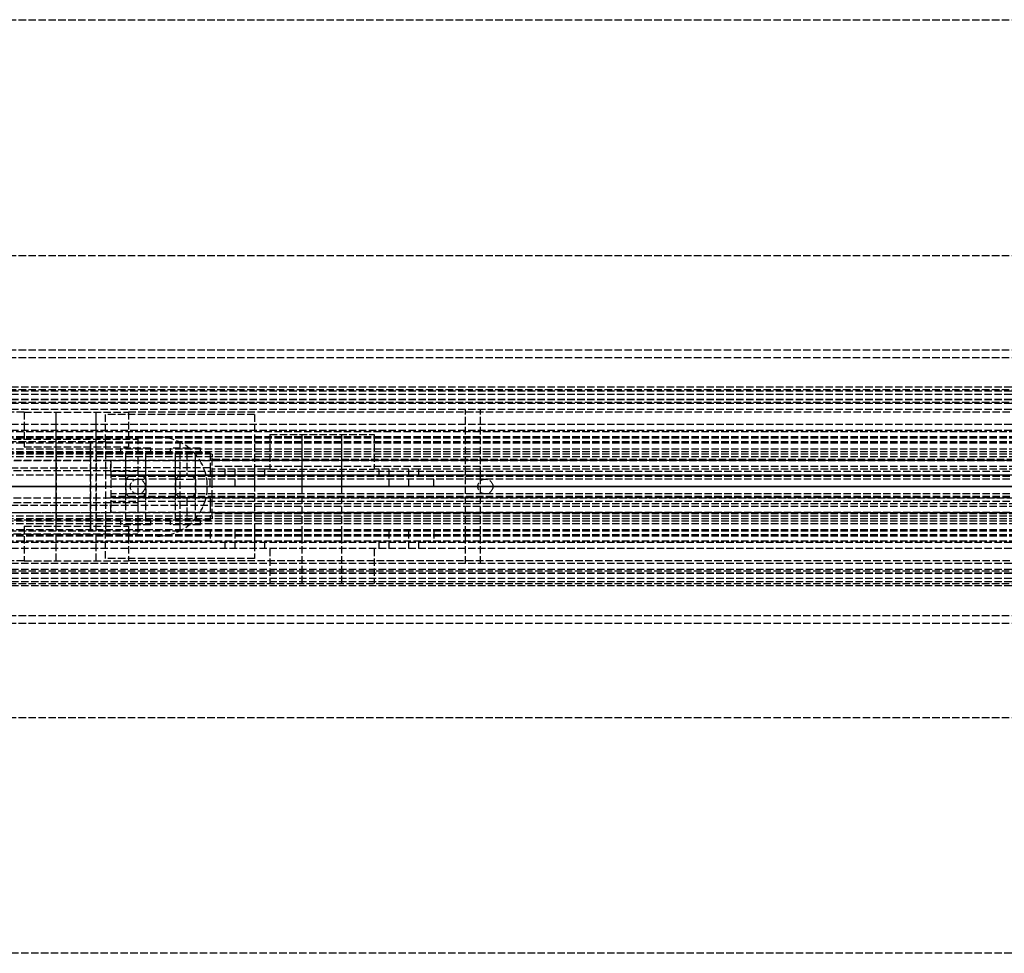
# Model space of a CAD drawing. Header units: millimetres. Extents: x 0 to 2100, y -94 to 94.
# Tile 10 of 13: x 112 to 310, y -94 to 94. Entities that reach past the tile are written whole.
import ezdxf

# ---------------------------------------------------------------- set-up
doc = ezdxf.new("R2010")
doc.units = ezdxf.units.MM
doc.header["$LTSCALE"] = 10
doc.linetypes.add('ALLCAD_Strich', pattern=[0.2, 0.15, -0.05])
doc.layers.add('BESCH_KONT_sich_schn_ansi_2d', color=40, linetype='Continuous')
doc.layers.add('BESCH_KONT_sich_schn_grun_2d', color=10, linetype='Continuous')

msp = doc.modelspace()

# ---------------------------------------------------------------- linework, layer by layer
at = {"layer": 'BESCH_KONT_sich_schn_ansi_2d', "linetype": 'ALLCAD_Strich'}
for p, q in [((0, 0, 2368), (2100, 0, 2368)), ((2100, 0, 2418), (0, 0, 2418)), ((0, 0, 8), (963, 0, 8)), ((0, 0, 9), (963, 0, 9)), ((0, 0, 2277), (965, 0, 2277)), ((0, 0, 25), (1005, 0, 25)), ((0, 0, 26), (1005, 0, 26)), ((0, 0, 26), (1005, 0, 26)), ((1005, 0, 2283), (0, 0, 2283)), ((2100, 0, 2329), (0, 0, 2329)), ((2100, 0, 2289), (0, 0, 2289)), ((2100, 0, 2289.5), (0, 0, 2289.5)), ((2100, 0, 2287), (0, 0, 2287)), ((2100, 0, 2291), (0, 0, 2291)), ((2100, 0, 2296), (0, 0, 2296)), ((2100, 0, 2315), (0, 0, 2315)), ((2100, 0, 2316.5), (0, 0, 2316.5)), ((2100, 0, 2319), (0, 0, 2319)), ((2100, 0, 2325.5), (0, 0, 2325.5)), ((2100, 0, 2327), (0, 0, 2327)), ((2100, 0, 2348.5), (0, 0, 2348.5)), ((2100, 0, 2351.5), (0, 0, 2351.5)), ((2100, 0, 2329.71), (0, 0, 2329.71)), ((2100, 0, 2327.94), (0, 0, 2327.94)), ((2100, 0, 2327.23), (0, 0, 2327.23)), ((2100, 0, 2361.5), (0, 0, 2361.5)), ((2100, 0, 2362), (0, 0, 2362)), ((0, 0, 2359), (2100, 0, 2359)), ((0, 0, 2359.5), (2100, 0, 2359.5)), ((0, 0, 2353), (2100, 0, 2353)), ((140, 0, 2259), (3, 0, 2259)), ((3, 0, 2264), (136, 0, 2264)), ((3, 0, 2282), (136, 0, 2282)), ((3, 0, 2281), (136, 0, 2281)), ((3, 0, 2266), (136, 0, 2266)), ((3, 0, 2266), (136, 0, 2266)), ((3, 0, 2281), (136, 0, 2281)), ((613, 0, 2318.9), (47, 0, 2318.9)), ((47, 0, 2314.9), (613, 0, 2314.9)), ((47, 0, 2310.9), (613, 0, 2310.9)), ((151, 0, 2309.4), (47, 0, 2309.4)), ((613, 0, 2317.9), (47, 0, 2317.9)), ((613, 0, 2318.4), (47, 0, 2318.4)), ((613, 0, 2322.9), (47, 0, 2322.9)), ((613, 0, 2323.4), (47, 0, 2323.4)), ((613, 0, 2317.4), (47, 0, 2317.4)), ((613, 0, 2315.9), (47, 0, 2315.9)), ((613, 0, 2309.9), (47, 0, 2309.9)), ((150.6, 0, 2308.9), (67.6, 0, 2308.9)), ((67.7, 0, 2310.9), (130.6, 0, 2310.9)), ((72.6, 0, 2314.9), (130.6, 0, 2314.9)), ((106.6, 0, 2286.4), (145.88, 0, 2288.63)), ((129.5, 0, 2365), (119.5, 0, 2365)), ((119.5, 0, 2365), (119.5, 0, 2362)), ((126.5, 0, 2362), (126.5, 0, 2351.5)), ((126.5, 0, 2359), (126.5, 0, 2362)), ((129.5, 0, 2359), (129.5, 0, 2365)), ((129.5, 0, 2351.5), (129.5, 0, 2359)), ((130.6, 0, 2287.76), (130.6, 0, 2310.9)), ((130.6, 0, 2314.9), (130.6, 0, 2310.9)), ((133.74, 0, 2304.65), (130.6, 0, 2304.65)), ((413.6, 0, 2297.65), (130.6, 0, 2297.65)), ((134.27, 0, 2305.4), (130.6, 0, 2305.4)), ((130.6, 0, 2305.4), (130.6, 0, 2310.9)), ((413.6, 0, 2296.9), (130.6, 0, 2296.9)), ((130.6, 0, 2294.9), (130.6, 0, 2296.9)), ((413.6, 0, 2294.9), (130.6, 0, 2294.9)), ((413.6, 0, 2313.9), (130.6, 0, 2313.9)), ((413.6, 0, 2314.9), (130.6, 0, 2314.9)), ((130.6, 0, 2310.9), (130.6, 0, 2314.9)), ((413.6, 0, 2310.9), (130.6, 0, 2310.9)), ((134.5, 0, 2323.4), (134.5, 0, 2318.9)), ((134.5, 0, 2314.9), (134.5, 0, 2317.9)), ((136, 0, 2264), (136, 0, 2259)), ((136, 0, 2282), (136, 0, 2264)), ((136, 0, 2283), (136, 0, 2282)), ((144.27, 0, 2305.4), (136.92, 0, 2305.4)), ((143.74, 0, 2304.65), (137.45, 0, 2304.65)), ((137.5, 0, 2323.4), (137.5, 0, 2318.9)), ((137.5, 0, 2314.9), (137.5, 0, 2317.9)), ((140, 0, 2259), (150, 0, 2259)), ((140, 0, 2259), (140, 0, 2283)), ((144.5, 0, 2359), (144.5, 0, 2362)), ((413.6, 0, 2305.4), (146.92, 0, 2305.4)), ((413.6, 0, 2304.65), (147.45, 0, 2304.65)), ((150, 0, 2259), (150, 0, 2283)), ((150.6, 0, 2310.9), (150.6, 0, 2308.9)), ((150.6, 0, 2293.62), (150.6, 0, 2295.9)), ((150.6, 0, 2306.4), (150.6, 0, 2308.9)), ((150.6, 0, 2306.4), (195.6, 0, 2306.4)), ((150.6, 0, 2295.9), (150.6, 0, 2306.4)), ((195.6, 0, 2295.9), (150.6, 0, 2295.9)), ((151, 0, 2294.9), (447, 0, 2294.9)), ((151, 0, 2295.9), (151, 0, 2286.9)), ((151, 0, 2306.4), (151, 0, 2295.9)), ((151, 0, 2308.9), (151, 0, 2306.4)), ((151, 0, 2309.4), (151, 0, 2308.9)), ((447, 0, 2292.4), (151, 0, 2292.4)), ((447, 0, 2288.4), (151, 0, 2288.4)), ((447, 0, 2286.9), (151, 0, 2286.9)), ((151, 0, 2293.9), (447, 0, 2293.9)), ((447, 0, 2307.4), (151, 0, 2307.4)), ((447, 0, 2308.9), (151, 0, 2308.9)), ((447, 0, 2309.4), (151, 0, 2309.4)), ((159.5, 0, 2359), (159.5, 0, 2351.5)), ((195.58, 0, 2306.4), (195.58, 0, 2306.39)), ((195.58, 0, 2306.39), (195.59, 0, 2306.39)), ((195.59, 0, 2306.4), (195.58, 0, 2306.4)), ((195.58, 0, 2306.4), (195.58, 0, 2306.39)), ((195.58, 0, 2306.39), (195.58, 0, 2306.4)), ((195.58, 0, 2306.39), (195.58, 0, 2306.39)), ((195.58, 0, 2306.4), (195.58, 0, 2306.39)), ((195.58, 0, 2306.4), (195.58, 0, 2306.4)), ((195.58, 0, 2306.39), (195.58, 0, 2306.39)), ((195.58, 0, 2306.39), (195.58, 0, 2306.4)), ((195.59, 0, 2306.4), (195.59, 0, 2306.4)), ((195.59, 0, 2306.4), (195.59, 0, 2306.4)), ((195.59, 0, 2306.4), (195.59, 0, 2306.4)), ((195.59, 0, 2306.4), (195.59, 0, 2306.4)), ((195.59, 0, 2306.39), (195.59, 0, 2306.39)), ((195.59, 0, 2306.39), (195.59, 0, 2306.39)), ((195.59, 0, 2306.4), (195.59, 0, 2306.4)), ((195.59, 0, 2306.39), (195.59, 0, 2306.39)), ((195.59, 0, 2306.4), (195.59, 0, 2306.39)), ((195.59, 0, 2306.4), (195.59, 0, 2306.4)), ((195.59, 0, 2306.39), (195.59, 0, 2306.39)), ((195.59, 0, 2306.39), (195.59, 0, 2306.4)), ((195.6, 0, 2306.4), (195.6, 0, 2306.39)), ((447, 0, 2295.9), (195.6, 0, 2295.9)), ((447, 0, 2306.4), (195.6, 0, 2306.4)), ((195.6, 0, 2306.4), (195.6, 0, 2295.9)), ((202, 0, 2332), (205, 0, 2332)), ((202, 0, 2332), (202, 0, 2348.5)), ((966, 0, 2348.5), (202, 0, 2348.5)), ((204.5, 0, 2323.4), (204.5, 0, 2318.9)), ((204.5, 0, 2314.9), (204.5, 0, 2317.9)), ((204.5, 0, 2292.4), (204.5, 0, 2294.9)), ((204.98, 0, 2332), (204.98, 0, 2332)), ((204.99, 0, 2332), (204.98, 0, 2332)), ((204.98, 0, 2332), (204.98, 0, 2332)), ((204.98, 0, 2332), (204.98, 0, 2332)), ((204.98, 0, 2332), (204.98, 0, 2332)), ((204.98, 0, 2332), (204.98, 0, 2332)), ((204.98, 0, 2332), (204.98, 0, 2332)), ((204.98, 0, 2332), (204.98, 0, 2332)), ((204.98, 0, 2332), (204.98, 0, 2332)), ((204.98, 0, 2332), (204.98, 0, 2332)), ((204.98, 0, 2332), (204.98, 0, 2332)), ((204.98, 0, 2332), (204.98, 0, 2332)), ((204.98, 0, 2332), (204.98, 0, 2332)), ((204.99, 0, 2332), (204.99, 0, 2332)), ((204.99, 0, 2332), (204.99, 0, 2332)), ((204.99, 0, 2332), (204.99, 0, 2332)), ((204.99, 0, 2332), (204.99, 0, 2332)), ((204.99, 0, 2332), (204.99, 0, 2332)), ((204.99, 0, 2332), (204.99, 0, 2332)), ((204.99, 0, 2332), (204.99, 0, 2332)), ((204.99, 0, 2332), (204.99, 0, 2332)), ((204.99, 0, 2332), (204.99, 0, 2332)), ((204.99, 0, 2332), (205, 0, 2332)), ((204.99, 0, 2332), (204.99, 0, 2332)), ((204.99, 0, 2332), (204.99, 0, 2332)), ((204.99, 0, 2332), (204.99, 0, 2332)), ((204.99, 0, 2332), (204.99, 0, 2332)), ((204.99, 0, 2332), (204.99, 0, 2332)), ((204.99, 0, 2332), (204.99, 0, 2332)), ((205, 0, 2332), (205, 0, 2332)), ((205, 0, 2332), (205, 0, 2327)), ((963, 0, 2327), (205, 0, 2327)), ((207.5, 0, 2323.4), (207.5, 0, 2318.9)), ((207.5, 0, 2314.9), (207.5, 0, 2317.9)), ((207.5, 0, 2292.4), (207.5, 0, 2294.9)), ((310.5, 0, 2323.4), (310.5, 0, 2318.9))]:
    msp.add_line(p, q, dxfattribs=at)
at = {"layer": 'BESCH_KONT_sich_schn_ansi_2d', "linetype": 'ALLCAD_Strich', "extrusion": (0, -1, 0)}
for centre, radius in [((123.6, 2301.9), 10.5), ((123.6, 2301.9), 4), ((157.6, 2301.9), 2), ((173.1, 2301.9), 10.5), ((173.1, 2301.9), 4), ((173.1, 2301.9), 4), ((188.6, 2301.9), 2)]:
    msp.add_circle(centre, radius, dxfattribs=at)
at = {"layer": 'BESCH_KONT_sich_schn_ansi_2d', "linetype": 'ALLCAD_Strich', "extrusion": (0, 1, 0)}
for centre, radius in [((-123.6, 2301.9), 4), ((-135.6, 2303.9), 3), ((-135.6, 2303.9), 2), ((-135.6, 2303.9), 2), ((-145.6, 2303.9), 3), ((-145.6, 2303.9), 2), ((-145.6, 2303.9), 2), ((-157.6, 2301.9), 4), ((-188.6, 2301.9), 4)]:
    msp.add_circle(centre, radius, dxfattribs=at)
at = {"layer": 'BESCH_KONT_sich_schn_ansi_2d', "linetype": 'ALLCAD_Strich', "extrusion": (0, -1, 0)}
for centre, radius, start, end in [((145.6, 2293.62), 5, 273.2519, 0), ((195.58, 2306.39), 0.00271, 270, 0), ((195.58, 2306.4), 0.00271, 0, 90), ((195.58, 2306.39), 0.00116, 180, 270), ((195.58, 2306.4), 0.00116, 90, 180), ((195.59, 2306.4), 0.00217, 270, 0), ((195.59, 2306.4), 0.00217, 360, 90), ((195.59, 2306.39), 0.00271, 270, 0), ((195.59, 2306.4), 0.00271, 0, 90), ((195.59, 2306.39), 0.00116, 180, 270), ((195.59, 2306.4), 0.00116, 90, 180)]:
    msp.add_arc(centre, radius, start, end, dxfattribs=at)
at = {"layer": 'BESCH_KONT_sich_schn_ansi_2d', "linetype": 'ALLCAD_Strich', "extrusion": (0, 1, 0)}
for centre, radius, start, end in [((-195.58, 2306.4), 0.00116, 90, 180), ((-195.58, 2306.39), 0.00116, 180, 270), ((-195.58, 2306.4), 0.00271, 0, 90), ((-195.58, 2306.39), 0.00271, 270, 0), ((-195.59, 2306.4), 0.00093, 90, 180), ((-195.59, 2306.4), 0.00093, 180, 270), ((-195.59, 2306.4), 0.00116, 90, 180), ((-195.59, 2306.39), 0.00116, 180, 270), ((-195.59, 2306.4), 0.00271, 0, 90), ((-195.59, 2306.39), 0.00271, 270, 0)]:
    msp.add_arc(centre, radius, start, end, dxfattribs=at)
at = {"layer": 'BESCH_KONT_sich_schn_grun_2d', "linetype": 'ALLCAD_Strich'}
for p, q in [((0, 94), (2100, 94)), ((0, 46.5), (2100, 46.5)), ((0, 27.5), (2100, 27.5)), ((0, 27.5), (2100, 27.5)), ((0, 26), (2100, 26)), ((2100, 20), (0, 20)), ((0, 19.5), (2100, 19.5)), ((2100, 19.21), (0, 19.21)), ((2100, 18.5), (0, 18.5)), ((2100, 17.5), (0, 17.5)), ((2100, 17.44), (0, 17.44)), ((0, 17), (2100, 17)), ((2100, 16.73), (0, 16.73)), ((2100, 15.5), (0, 15.5)), ((113.1, 15), (97.1, 15)), ((113.1, 15), (134.1, 15)), ((113.1, 15), (113.1, 8)), ((119.6, 8), (119.6, 15)), ((119.6, -15), (119.6, 15)), ((127.6, 8), (127.6, 15)), ((127.6, -15), (127.6, 15)), ((159.5, 14.5), (129.5, 14.5)), ((129.5, 9), (129.5, 14.5)), ((134.1, 15), (134.1, 8)), ((377.6, 15), (134.1, 15)), ((159.5, 14.5), (159.5, -14.5)), ((202, -15.5), (202, 15.5)), ((966, 15.5), (202, 15.5)), ((204.98, 15.5), (204.98, 15.49)), ((204.99, 15.5), (204.98, 15.5)), ((204.98, 15.5), (204.98, 15.49)), ((204.98, 15.49), (204.98, 15.5)), ((204.98, 15.5), (204.98, 15.49)), ((204.98, 15.49), (204.98, 15.5)), ((204.98, 15.5), (204.98, 15.5)), ((204.98, 15.49), (204.99, 15.49)), ((204.98, 15.49), (204.98, 15.49)), ((204.98, 15.49), (204.98, 15.49)), ((204.99, 15.49), (204.99, 15.5)), ((204.99, 15.5), (204.99, 15.5)), ((204.99, 15.5), (204.99, 15.5)), ((204.99, 15.49), (204.99, 15.5)), ((204.99, 15.5), (204.99, 15.5)), ((204.99, 15.5), (204.99, 15.49)), ((204.99, 15.49), (204.99, 15.5)), ((204.99, 15.5), (204.99, 15.5)), ((204.99, 15.49), (204.99, 15.49)), ((204.99, 15.49), (204.99, 15.49)), ((204.99, 15.49), (204.99, 15.49)), ((204.99, 15.49), (204.99, 15.49)), ((205, 15.5), (205, 15.49)), ((205, 15.49), (205, 15.5)), ((205, 15.5), (205, 15.5)), ((205, -15.5), (205, 15.49)), ((2100, 12.5), (0, 12.5)), ((2100, 11.25), (0, 11.25)), ((613, 11), (47, 11)), ((613, 10), (47, 10)), ((136, 10), (136, 3.75)), ((162.6, 10.5), (183.6, 10.5)), ((162.6, 10.5), (162.6, 3.5)), ((169.1, -19.5), (169.1, 10.5)), ((169.1, 3.5), (169.1, 10.5)), ((177.1, -19.5), (177.1, 10.5)), ((177.1, 3.5), (177.1, 10.5)), ((183.6, 10.5), (183.6, 3.5)), ((613, 9.75), (47, 9.75)), ((119.5, 9), (47, 9)), ((613, 8.75), (47, 8.75)), ((67, 9.5), (136, 9.5)), ((113.1, 8), (134.1, 8)), ((129.5, 9), (119.5, 9)), ((119.5, 9), (119.5, -9)), ((126.5, 9), (126.5, -9)), ((126.5, -9), (126.5, 9)), ((129.5, 9), (129.5, -9)), ((129.5, 9), (144.5, 9)), ((613, 9), (144.5, 9)), ((144.5, 9), (144.5, -9)), ((613, 7.5), (47, 7.5)), ((613, 7), (47, 7)), ((613, 6.5), (47, 6.5)), ((151, 6), (47, 6)), ((67.6, 6.75), (150.6, 6.75)), ((119.6, 6.75), (119.6, -6.75)), ((127.6, 6.75), (127.6, -6.75)), ((138.6, 7.75), (132.6, 7.75)), ((132.6, 6.75), (132.6, 7.75)), ((133.6, 2.25), (133.6, 6.75)), ((133.6, -6.75), (133.6, 6.75)), ((137.6, 2.25), (137.6, 6.75)), ((137.6, -6.75), (137.6, 6.75)), ((138.6, 6.75), (138.6, 7.75)), ((148.6, 7.75), (142.6, 7.75)), ((142.6, 6.75), (142.6, 7.75)), ((143.6, 2.25), (143.6, 6.75)), ((143.6, -6.75), (143.6, 6.75)), ((145.88, 6.75), (145.88, 2.25)), ((147.6, 2.25), (147.6, 6.75)), ((147.6, -6.75), (147.6, 6.75)), ((148.6, 6.75), (148.6, 7.75)), ((150.6, 6.75), (150.6, 3.75)), ((151, 6.5), (151, 6)), ((151, 2.25), (151, 6)), ((447, 6), (151, 6)), ((47.01, 5.25), (613, 5.25)), ((130.6, 5.25), (72.6, 5.25)), ((130.6, 5.25), (130.6, -5.25)), ((413.6, 5.25), (130.6, 5.25)), ((130.6, 3), (130.6, 5.25)), ((151, 5.5), (447, 5.5)), ((447, 4), (151, 4)), ((3, 3.25), (136, 3.25)), ((613, 2.25), (47, 2.25)), ((106.39, 3.75), (130.6, 3.75)), ((150.6, 3.75), (130.6, 3.75)), ((413.6, 3), (130.6, 3)), ((130.6, 2.25), (150.6, 2.25)), ((413.6, 2.25), (130.6, 2.25)), ((413.6, 2), (130.6, 2)), ((136, 3.75), (136, -3.75)), ((150.6, 3.75), (150.6, 2.25)), ((150.6, 0), (150.6, 2)), ((153.6, 3.5), (151, 3.5)), ((151, -2.25), (151, 2.25)), ((161.6, 3.5), (153.6, 3.5)), ((153.6, 2), (153.6, 3.5)), ((155.6, 0), (155.6, 3.5)), ((159.6, 0), (159.6, 3.5)), ((161.6, 2), (161.6, 3.5)), ((162.6, 3.5), (161.6, 3.5)), ((162.6, 3.5), (183.6, 3.5)), ((169.1, 0), (169.1, 2)), ((177.1, 0), (177.1, 2)), ((184.6, 3.5), (183.6, 3.5)), ((192.6, 3.5), (184.6, 3.5)), ((184.6, 2), (184.6, 3.5)), ((186.6, 0), (186.6, 3.5)), ((190.6, 0), (190.6, 3.5)), ((192.6, 2), (192.6, 3.5)), ((447, 3.5), (192.6, 3.5)), ((195.6, 0), (195.6, 2)), ((133.74, 1.5), (130.6, 1.5)), ((133.6, 1.5), (133.6, -1.5)), ((133.74, 1.5), (137.45, 1.5)), ((143.74, 1.5), (137.45, 1.5)), ((137.6, 1.5), (137.6, -1.5)), ((143.6, 1.5), (143.6, -1.5)), ((143.74, 1.5), (147.45, 1.5)), ((413.6, 1.5), (147.45, 1.5)), ((147.6, 1.5), (147.6, -1.5)), ((133.74, -1.5), (130.6, -1.5)), ((137.45, -1.5), (133.74, -1.5)), ((143.74, -1.5), (137.45, -1.5)), ((147.45, -1.5), (143.74, -1.5)), ((413.6, -1.5), (147.45, -1.5)), ((195.58, 0), (150.6, 0)), ((195.58, 0), (195.58, -0.01)), ((195.59, 0), (195.58, 0)), ((195.58, 0), (195.58, 0)), ((195.58, 0), (195.58, -0.01)), ((195.58, 0), (195.58, -0.01)), ((195.58, 0), (195.58, -0.01)), ((195.58, 0), (195.58, -0.01)), ((195.58, 0), (195.58, -0.01)), ((195.58, 0), (195.58, 0)), ((195.58, 0), (195.58, 0)), ((195.58, 0), (195.58, -0.01)), ((195.58, 0), (195.58, -0.01)), ((195.58, 0), (195.58, -0.01)), ((195.59, -0.01), (195.58, -0.01)), ((195.58, -0.01), (195.58, -0.01)), ((195.58, -0.01), (195.58, -0.01)), ((195.58, -0.01), (195.58, -0.01)), ((195.59, -0.01), (195.59, 0)), ((195.59, 0), (195.59, -0.01)), ((195.59, 0), (195.59, -0.01)), ((195.59, 0), (195.59, -0.01)), ((195.59, 0), (195.59, -0.01)), ((195.59, 0), (195.59, -0.01)), ((195.59, 0), (195.59, 0)), ((195.59, 0), (195.59, -0.01)), ((195.59, 0), (195.59, -0.01)), ((195.59, 0), (195.59, -0.01)), ((195.59, 0), (195.59, 0)), ((195.59, 0), (195.59, 0)), ((195.59, 0), (195.59, -0.01)), ((195.59, 0), (195.59, -0.01)), ((195.59, 0), (195.59, -0.01)), ((195.6, 0), (195.59, 0)), ((195.59, -0.01), (195.59, -0.01)), ((195.59, -0.01), (195.6, -0.01)), ((195.59, -0.01), (195.59, -0.01)), ((195.59, -0.01), (195.59, -0.01)), ((195.6, 0), (195.6, -0.01)), ((195.6, 0), (195.6, -0.01)), ((3, -3.25), (136, -3.25)), ((47, -2.25), (613, -2.25)), ((106.39, -3.75), (130.6, -3.75)), ((413.6, -2), (130.6, -2)), ((150.6, -2.25), (130.6, -2.25)), ((413.6, -2.25), (130.6, -2.25)), ((413.6, -3), (130.6, -3)), ((130.6, -5.25), (130.6, -3)), ((130.6, -3.75), (150.6, -3.75)), ((133.6, -6.75), (133.6, -2.25)), ((136, -3.75), (136, -10)), ((137.6, -6.75), (137.6, -2.25)), ((143.6, -6.75), (143.6, -2.25)), ((145.88, -2.25), (145.88, -6.75)), ((147.6, -6.75), (147.6, -2.25)), ((150.6, -2.25), (150.6, -3.75)), ((150.6, -3.75), (150.6, -6.75)), ((151, -6), (151, -2.25)), ((447, -3.5), (151, -3.5)), ((47, -5.25), (613, -5.25)), ((72.6, -5.25), (130.6, -5.25)), ((413.6, -5.25), (130.6, -5.25)), ((447, -4), (151, -4)), ((447, -5.5), (151, -5.5)), ((151, -6), (47, -6)), ((613, -6.5), (47, -6.5)), ((613, -7), (47, -7)), ((613, -7.5), (47, -7.5)), ((150.6, -6.75), (67.6, -6.75)), ((132.6, -7.75), (132.6, -6.75)), ((138.6, -7.75), (132.6, -7.75)), ((138.6, -7.75), (138.6, -6.75)), ((142.6, -7.75), (142.6, -6.75)), ((148.6, -7.75), (142.6, -7.75)), ((148.6, -7.75), (148.6, -6.75)), ((151, -6), (151, -6.5)), ((447, -6), (151, -6)), ((613, -8.75), (47, -8.75)), ((119.5, -9), (47, -9)), ((613, -9.75), (47, -9.75)), ((67, -9.5), (136, -9.5)), ((113.1, -8), (134.1, -8)), ((113.1, -8), (113.1, -15)), ((129.5, -9), (119.5, -9)), ((119.6, -15), (119.6, -8)), ((127.6, -15), (127.6, -8)), ((129.5, -14.5), (129.5, -9)), ((144.5, -9), (129.5, -9)), ((134.1, -8), (134.1, -15)), ((613, -9), (144.5, -9)), ((150.6, -9), (150.6, -11)), ((155.6, -12.5), (155.6, -9)), ((159.6, -12.5), (159.6, -9)), ((169.1, -11), (169.1, -9)), ((177.1, -11), (177.1, -9)), ((186.6, -12.5), (186.6, -9)), ((190.6, -12.5), (190.6, -9)), ((195.6, -9), (195.6, -11)), ((2100, -11.25), (0, -11.25)), ((613, -10), (47, -10)), ((613, -11), (47, -11)), ((153.6, -12.5), (153.6, -11)), ((161.6, -12.5), (161.6, -11)), ((184.6, -12.5), (184.6, -11)), ((192.6, -12.5), (192.6, -11)), ((2100, -12.5), (0, -12.5)), ((162.6, -12.5), (162.6, -19.5)), ((169.1, -19.5), (169.1, -12.5)), ((177.1, -19.5), (177.1, -12.5)), ((183.6, -12.5), (183.6, -19.5)), ((2100, -15.5), (0, -15.5)), ((113.1, -15), (97.1, -15)), ((113.1, -15), (134.1, -15)), ((159.5, -14.5), (129.5, -14.5)), ((377.6, -15), (134.1, -15)), ((966, -15.5), (202, -15.5)), ((2100, -16.73), (0, -16.73)), ((0, -17), (2100, -17)), ((2100, -17.44), (0, -17.44)), ((2100, -17.5), (0, -17.5)), ((2100, -18.5), (0, -18.5)), ((2100, -19.21), (0, -19.21)), ((0, -19.5), (2100, -19.5)), ((2100, -20), (0, -20)), ((0, -26), (2100, -26)), ((0, -27.5), (2100, -27.5)), ((0, -27.5), (2100, -27.5)), ((0, -46.5), (2100, -46.5)), ((2100, -94), (0, -94))]:
    msp.add_line(p, q, dxfattribs=at)
for centre in [(136, 0), (206, 0)]:
    msp.add_circle(centre, 1.5, dxfattribs=at)
for centre, radius, start, end in [((204.98, 15.5), 0.00271, 90, 180), ((204.98, 15.5), 0.00271, 0, 90), ((204.98, 15.5), 0.00116, 0, 90), ((204.98, 15.5), 0.00116, 90, 180), ((204.98, 15.49), 0.00271, 180, 270), ((204.98, 15.49), 0.00271, 270, 0), ((204.98, 15.49), 0.00116, 270, 360), ((204.98, 15.49), 0.00116, 180, 270), ((204.99, 15.5), 0.00217, 360, 90), ((204.99, 15.49), 0.00093, 0, 90), ((204.99, 15.5), 0.00271, 90, 180), ((204.99, 15.5), 0.00116, 0, 90), ((204.99, 15.5), 0.00271, 0, 90), ((204.99, 15.5), 0.00116, 90, 180), ((204.99, 15.49), 0.00217, 270, 0), ((204.99, 15.49), 0.00093, 270, 0), ((204.99, 15.49), 0.00271, 180, 270), ((204.99, 15.49), 0.00271, 270, 0), ((204.99, 15.49), 0.00116, 270, 360), ((204.99, 15.49), 0.00116, 180, 270), ((140, 0), 10, 270, 90), ((135.6, 0.75), 2, 131.4096, 157.9757), ((135.6, 0.75), 2, 22.0243, 48.5904), ((145.6, 0.75), 2, 131.4096, 157.9757), ((145.6, 0.75), 2, 22.0243, 48.5904), ((135.6, -0.75), 2, 202.0243, 228.5904), ((135.6, -0.75), 2, 311.4096, 337.9757), ((145.6, -0.75), 2, 202.0243, 228.5904), ((145.6, -0.75), 2, 311.4096, 337.9757)]:
    msp.add_arc(centre, radius, start, end, dxfattribs=at)

doc.saveas('drawing.dxf')
